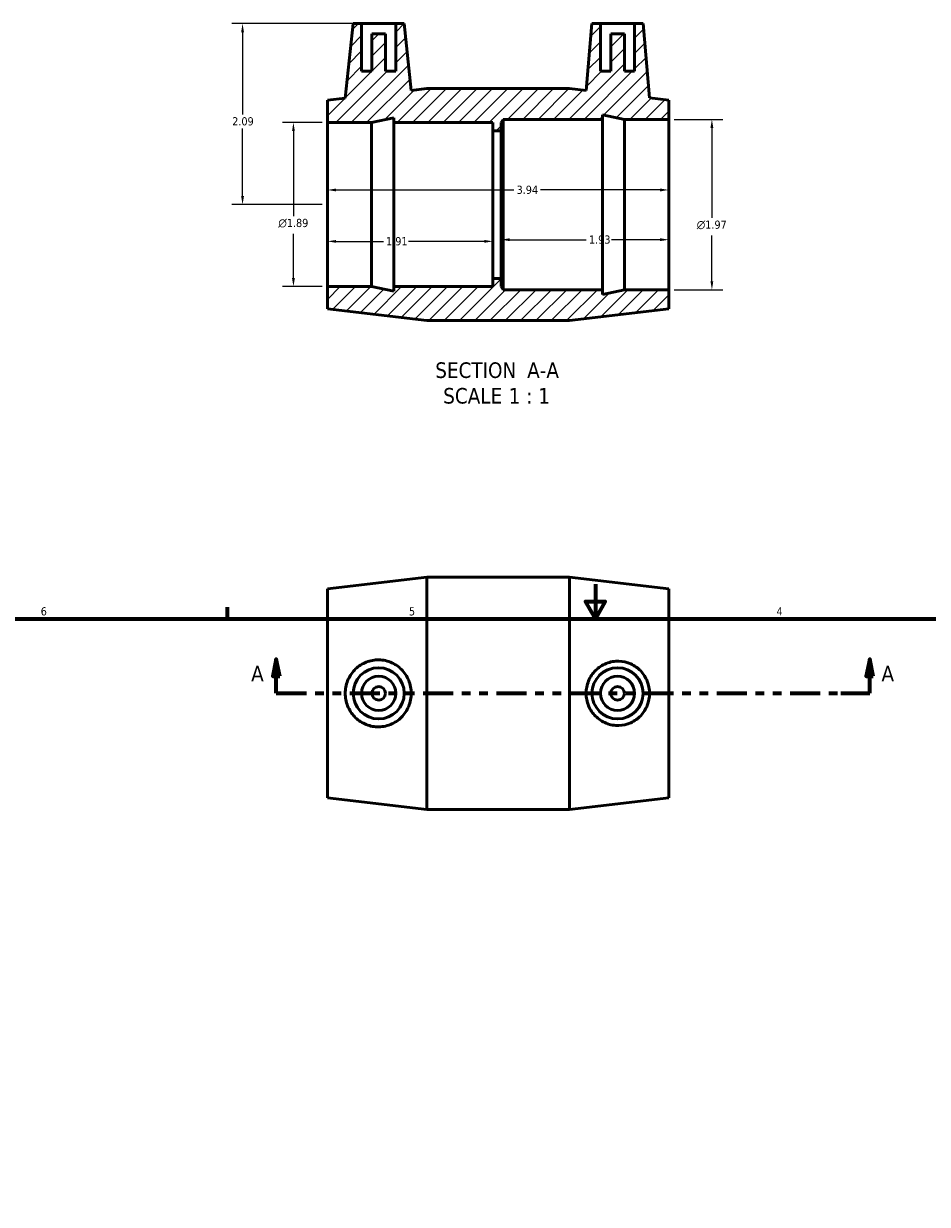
# Model space of a CAD drawing. Header units: inches. Extents: x 0.1 to 38.3, y 0.6 to 27.9.
# Tile 3 of 4: x 10.4 to 20.8, y 14.2 to 27.9. Entities that reach past the tile are written whole.
import ezdxf

# ---------------------------------------------------------------- set-up
doc = ezdxf.new("R2010")
doc.units = ezdxf.units.IN
doc.header["$MEASUREMENT"] = 0
doc.linetypes.add('DOUBLE_DASH_CHAIN', pattern=[1.2403, 0.6614, -0.0827, 0.1654, -0.0827, 0.1654, -0.0827])
for name, color, linetype, lineweight in [('Border (ANSI)', 7, 'Continuous', 70), ('Dimension (ANSI)', 7, 'Continuous', 25), ('Hatch (ANSI)', 7, 'Continuous', 18), ('Section Line (ANSI)', 7, 'DOUBLE_DASH_CHAIN', 70), ('Symbol (ANSI)', 7, 'Continuous', 25), ('Visible (ANSI)', 7, 'Continuous', 50)]:
    doc.layers.add(name, color=color, linetype=linetype, lineweight=lineweight)
doc.styles.add('Label Text (ANSI)', font='tahoma.ttf')
doc.styles.add('Note Text (ANSI)', font='tahoma.ttf')
doc.dimstyles.new('Default (ANSI)', dxfattribs={"dimtxt": 0.094488, "dimasz": 0.098425, "dimexe": 0.125, "dimexo": 0.0625, "dimgap": 0.031496, "dimtad": 0, "dimtih": 1, "dimtoh": 1, "dimrnd": 1e-08, "dimzin": 4, "dimdsep": 46, "dimtxsty": 'Note Text (ANSI)', "dimcen": 0.09, "dimdle": 0.393701, "dimclrd": 256, "dimclre": 256, "dimclrt": 5, "dimadec": 0, "dimazin": 1, "dimtfac": 1, "dimtofl": 0, "dimtmove": 0, "dimatfit": 3, "dimfxl": 1, "dimtolj": 1, "dimtzin": 4, "dimlwd": -1, "dimlwe": -1, "dimarcsym": 0})

# ---------------------------------------------------------------- blocks, each defined once
blk = doc.blocks.new('Borders Default Border')
at = {"layer": 'Border (ANSI)'}
blk.add_line((12.75, 21), (12.75, 21.134), dxfattribs=at)
at = {"layer": 'Border (ANSI)', "flags": 128}
for points in [[(17, 21.4), (17, 21), (16.885, 21.2), (17.115, 21.2), (17, 21)], [(0.5, 1), (0.5, 21), (33.5, 21), (33.5, 1), (0.5, 1)]]:
    blk.add_lwpolyline(points, dxfattribs=at)
at = {"layer": 'Border (ANSI)', "color": 5, "true_color": 0x0000ff, "char_height": 0.0945, "attachment_point": 7, "style": 'Note Text (ANSI)'}
for s, insert in [('6', (10.595, 21.038)), ('5', (14.847, 21.038)), ('4', (19.092, 21.04))]:
    blk.add_mtext(s, dxfattribs=dict(at, insert=insert))
blk = doc.blocks.new('2dTransSection0')
at = {"layer": 'Section Line (ANSI)', "linetype": 'Continuous'}
for p, q in [((13.315, 20.534), (13.276, 20.337)), ((13.315, 20.337), (13.315, 20.534)), ((13.355, 20.337), (13.315, 20.534)), ((20.168, 20.534), (20.128, 20.337)), ((20.168, 20.337), (20.168, 20.534)), ((20.207, 20.337), (20.168, 20.534)), ((13.276, 20.337), (13.355, 20.337)), ((13.315, 20.14), (13.315, 20.337)), ((20.128, 20.337), (20.207, 20.337)), ((20.168, 20.14), (20.168, 20.337)), ((13.315, 20.14), (13.648, 20.14)), ((19.835, 20.14), (20.168, 20.14))]:
    blk.add_line(p, q, dxfattribs=at)
at = {"layer": 'Section Line (ANSI)', "linetype": 'DOUBLE_DASH_CHAIN', "ltscale": 0.525624}
blk.add_line((13.315, 20.14), (20.168, 20.14), dxfattribs=at)
at = {"layer": 'Section Line (ANSI)', "linetype": 'Continuous', "flags": 128}
for points in [[(13.355, 20.337), (13.315, 20.534), (13.276, 20.337), (13.355, 20.337)], [(20.207, 20.337), (20.168, 20.534), (20.128, 20.337), (20.207, 20.337)]]:
    blk.add_lwpolyline(points, dxfattribs=at)
at = {"layer": 'Section Line (ANSI)'}
for points in [[(13.355, 20.337), (13.315, 20.534), (13.276, 20.337), (13.355, 20.337)], [(20.207, 20.337), (20.168, 20.534), (20.128, 20.337), (20.207, 20.337)]]:
    blk.add_solid(points, dxfattribs=at)
at = {"layer": 'Section Line (ANSI)', "char_height": 0.18, "attachment_point": 7, "style": 'Label Text (ANSI)'}
for insert in [(13.025, 20.278), (20.304, 20.278)]:
    blk.add_mtext('A', dxfattribs=dict(at, insert=insert))
blk = doc.blocks.new('*D7')
at = {"layer": 'Defpoints', "color": 0, "transparency": 16777216}
for p in [(17.847, 25.954), (13.907, 25.785), (17.847, 25.785)]:
    blk.add_point(p, dxfattribs=at)
at = {"layer": 'Dimension (ANSI)', "transparency": 16777216}
for p, q in [((14.005, 25.954), (16.059, 25.954)), ((17.748, 25.954), (16.365, 25.954))]:
    blk.add_line(p, q, dxfattribs=at)
for points in [[(14.005, 25.97), (14.005, 25.937), (13.907, 25.954)], [(17.748, 25.97), (17.748, 25.937), (17.847, 25.954)]]:
    blk.add_solid(points, dxfattribs=at)
at = {"layer": 'Dimension (ANSI)', "color": 5, "transparency": 16777216, "insert": (16.09, 26.003), "char_height": 0.0945, "attachment_point": 1, "style": 'Note Text (ANSI)'}
blk.add_mtext('\\A1;3.94', dxfattribs=at)
blk = doc.blocks.new('*D8')
at = {"layer": 'Defpoints', "color": 0, "transparency": 16777216}
for p in [(15.912, 25.785), (17.847, 25.785), (17.847, 25.379)]:
    blk.add_point(p, dxfattribs=at)
at = {"layer": 'Dimension (ANSI)', "transparency": 16777216}
for p, q in [((16.011, 25.379), (16.895, 25.379)), ((17.748, 25.379), (17.188, 25.379))]:
    blk.add_line(p, q, dxfattribs=at)
for points in [[(16.011, 25.396), (16.011, 25.363), (15.912, 25.379)], [(17.748, 25.396), (17.748, 25.363), (17.847, 25.379)]]:
    blk.add_solid(points, dxfattribs=at)
at = {"layer": 'Dimension (ANSI)', "color": 5, "transparency": 16777216, "insert": (16.926, 25.428), "char_height": 0.0945, "attachment_point": 1, "style": 'Note Text (ANSI)'}
blk.add_mtext('\\A1;1.93', dxfattribs=at)
blk = doc.blocks.new('*D9')
at = {"layer": 'Defpoints', "color": 0, "transparency": 16777216}
for p in [(13.907, 25.785), (15.817, 25.785), (13.907, 25.36)]:
    blk.add_point(p, dxfattribs=at)
at = {"layer": 'Dimension (ANSI)', "transparency": 16777216}
for p, q in [((14.005, 25.36), (14.552, 25.36)), ((15.718, 25.36), (14.842, 25.36))]:
    blk.add_line(p, q, dxfattribs=at)
for points in [[(14.005, 25.376), (14.005, 25.344), (13.907, 25.36)], [(15.718, 25.376), (15.718, 25.344), (15.817, 25.36)]]:
    blk.add_solid(points, dxfattribs=at)
at = {"layer": 'Dimension (ANSI)', "color": 5, "transparency": 16777216, "insert": (14.583, 25.409), "char_height": 0.0945, "attachment_point": 1, "style": 'Note Text (ANSI)'}
blk.add_mtext('\\A1;1.91', dxfattribs=at)
blk = doc.blocks.new('*D10')
at = {"layer": 'Defpoints', "color": 0, "transparency": 16777216}
for p in [(13.907, 26.732), (13.513, 24.838), (13.907, 24.838)]:
    blk.add_point(p, dxfattribs=at)
at = {"layer": 'Dimension (ANSI)', "transparency": 16777216}
for p, q in [((13.844, 26.732), (13.388, 26.732)), ((13.513, 26.633), (13.513, 25.651)), ((13.513, 24.936), (13.513, 25.446)), ((13.844, 24.838), (13.388, 24.838))]:
    blk.add_line(p, q, dxfattribs=at)
for points in [[(13.497, 26.633), (13.53, 26.633), (13.513, 26.732)], [(13.497, 24.936), (13.53, 24.936), (13.513, 24.838)]]:
    blk.add_solid(points, dxfattribs=at)
at = {"layer": 'Dimension (ANSI)', "color": 5, "transparency": 16777216, "insert": (13.339, 25.62), "char_height": 0.09449, "attachment_point": 1, "style": 'Note Text (ANSI)'}
blk.add_mtext('\\A1;{\\fAIGDT|b0|i0;\\H0.0945;\\ln}\\fTahoma|b0|i0;\\H0.0945;1.89', dxfattribs=at)
blk = doc.blocks.new('*D11')
at = {"layer": 'Defpoints', "color": 0, "transparency": 16777216}
for p in [(17.847, 26.769), (17.847, 24.801), (18.346, 24.801)]:
    blk.add_point(p, dxfattribs=at)
at = {"layer": 'Dimension (ANSI)', "transparency": 16777216}
for p, q in [((17.909, 26.769), (18.471, 26.769)), ((18.346, 26.671), (18.346, 25.632)), ((18.346, 24.899), (18.346, 25.426)), ((17.909, 24.801), (18.471, 24.801))]:
    blk.add_line(p, q, dxfattribs=at)
for points in [[(18.329, 26.671), (18.362, 26.671), (18.346, 26.769)], [(18.329, 24.899), (18.362, 24.899), (18.346, 24.801)]]:
    blk.add_solid(points, dxfattribs=at)
at = {"layer": 'Dimension (ANSI)', "color": 5, "transparency": 16777216, "insert": (18.171, 25.6), "char_height": 0.09449, "attachment_point": 1, "style": 'Note Text (ANSI)'}
blk.add_mtext('\\A1;{\\fAIGDT|b0|i0;\\H0.0945;\\ln}\\fTahoma|b0|i0;\\H0.0945;1.97', dxfattribs=at)
blk = doc.blocks.new('*D12')
at = {"layer": 'Defpoints', "color": 0, "transparency": 16777216}
for p in [(14.301, 27.875), (12.926, 25.785), (13.907, 25.785)]:
    blk.add_point(p, dxfattribs=at)
at = {"layer": 'Dimension (ANSI)', "transparency": 16777216}
for p, q in [((14.239, 27.875), (12.801, 27.875)), ((12.926, 27.776), (12.926, 26.826)), ((12.926, 25.883), (12.926, 26.664)), ((13.844, 25.785), (12.801, 25.785))]:
    blk.add_line(p, q, dxfattribs=at)
for points in [[(12.909, 27.776), (12.942, 27.776), (12.926, 27.875)], [(12.909, 25.883), (12.942, 25.883), (12.926, 25.785)]]:
    blk.add_solid(points, dxfattribs=at)
at = {"layer": 'Dimension (ANSI)', "color": 5, "transparency": 16777216, "insert": (12.806, 26.794), "char_height": 0.0945, "attachment_point": 1, "style": 'Note Text (ANSI)'}
blk.add_mtext('\\A1;2.09', dxfattribs=at)

msp = doc.modelspace()

# ---------------------------------------------------------------- hatches: boundary and pattern name
at = {"layer": 'Hatch (ANSI)'}
h = msp.add_hatch(dxfattribs=at)
h.set_pattern_fill('ANSI31', color=256, style=0)
h.paths.add_polyline_path([(16.701, 27.125), (15.053, 27.125), (14.874, 27.104), (14.793, 27.875), (14.695, 27.875), (14.695, 27.324), (14.577, 27.324), (14.577, 27.757), (14.419, 27.757), (14.419, 27.324), (14.301, 27.324), (14.301, 27.875), (14.203, 27.875), (14.112, 27.015), (13.907, 26.991), (13.907, 26.732), (14.416, 26.732), (14.671, 26.786), (14.671, 26.732), (15.817, 26.732), (15.817, 26.637), (15.912, 26.637), (15.912, 26.732), (15.937, 26.769), (17.083, 26.769), (17.083, 26.823), (17.338, 26.769), (17.847, 26.769), (17.847, 26.991), (17.626, 27.017), (17.551, 27.875), (17.453, 27.875), (17.453, 27.324), (17.335, 27.324), (17.335, 27.757), (17.177, 27.757), (17.177, 27.324), (17.059, 27.324), (17.059, 27.875), (16.961, 27.875), (16.893, 27.102)])
h.paths.add_polyline_path([(15.053, 24.445), (16.701, 24.445), (17.847, 24.579), (17.847, 24.801), (17.338, 24.801), (17.083, 24.747), (17.083, 24.801), (15.937, 24.801), (15.912, 24.838), (15.912, 24.933), (15.817, 24.933), (15.817, 24.838), (14.671, 24.838), (14.671, 24.784), (14.416, 24.838), (13.907, 24.838), (13.907, 24.579)])

# ---------------------------------------------------------------- linework, layer by layer
at = {"layer": 'Visible (ANSI)'}
for p, q in [((14.203, 27.875), (14.112, 27.015)), ((14.301, 27.875), (14.203, 27.875)), ((14.301, 27.324), (14.301, 27.875)), ((14.301, 27.875), (14.695, 27.875)), ((14.793, 27.875), (14.695, 27.875)), ((14.695, 27.875), (14.695, 27.324)), ((14.874, 27.104), (14.793, 27.875)), ((16.961, 27.875), (16.893, 27.102)), ((17.059, 27.875), (16.961, 27.875)), ((17.059, 27.324), (17.059, 27.875)), ((17.059, 27.875), (17.453, 27.875)), ((17.551, 27.875), (17.453, 27.875)), ((17.453, 27.875), (17.453, 27.324)), ((17.626, 27.017), (17.551, 27.875)), ((14.577, 27.757), (14.419, 27.757)), ((14.419, 27.757), (14.419, 27.324)), ((14.577, 27.324), (14.577, 27.757)), ((17.335, 27.757), (17.177, 27.757)), ((17.177, 27.757), (17.177, 27.324)), ((17.335, 27.324), (17.335, 27.757)), ((14.419, 27.324), (14.301, 27.324)), ((14.695, 27.324), (14.577, 27.324)), ((17.177, 27.324), (17.059, 27.324)), ((17.453, 27.324), (17.335, 27.324)), ((14.112, 27.015), (13.907, 26.991)), ((15.053, 27.125), (14.874, 27.104)), ((16.701, 27.125), (15.053, 27.125)), ((16.893, 27.102), (16.701, 27.125)), ((17.847, 26.991), (17.626, 27.017)), ((13.907, 26.991), (13.907, 26.732)), ((17.847, 26.769), (17.847, 26.991)), ((13.907, 26.732), (14.416, 26.732)), ((13.907, 24.838), (13.907, 26.732)), ((14.416, 26.732), (14.671, 26.786)), ((14.416, 24.838), (14.416, 26.732)), ((14.671, 26.786), (14.671, 26.732)), ((14.671, 26.732), (15.817, 26.732)), ((14.671, 24.838), (14.671, 26.732)), ((15.817, 26.732), (15.817, 26.637)), ((15.912, 26.732), (15.937, 26.769)), ((15.912, 26.637), (15.912, 26.732)), ((15.937, 26.769), (17.083, 26.769)), ((15.937, 24.801), (15.937, 26.769)), ((17.083, 26.769), (17.083, 26.823)), ((17.083, 26.823), (17.338, 26.769)), ((17.083, 24.801), (17.083, 26.769)), ((17.338, 26.769), (17.847, 26.769)), ((17.338, 24.801), (17.338, 26.769)), ((17.847, 24.801), (17.847, 26.769)), ((15.817, 26.637), (15.912, 26.637)), ((15.817, 24.933), (15.817, 26.637)), ((15.912, 24.933), (15.912, 26.637)), ((14.416, 24.838), (13.907, 24.838)), ((13.907, 24.838), (13.907, 24.579)), ((14.671, 24.784), (14.416, 24.838)), ((15.817, 24.838), (14.671, 24.838)), ((14.671, 24.838), (14.671, 24.784)), ((15.912, 24.933), (15.817, 24.933)), ((15.817, 24.933), (15.817, 24.838)), ((15.912, 24.838), (15.912, 24.933)), ((15.937, 24.801), (15.912, 24.838)), ((17.083, 24.801), (15.937, 24.801)), ((17.338, 24.801), (17.083, 24.747)), ((17.083, 24.747), (17.083, 24.801)), ((17.847, 24.801), (17.338, 24.801)), ((17.847, 24.579), (17.847, 24.801)), ((13.907, 24.579), (15.053, 24.445)), ((16.701, 24.445), (17.847, 24.579)), ((15.053, 24.445), (16.701, 24.445)), ((13.907, 21.346), (15.053, 21.48)), ((15.053, 18.8), (15.053, 21.48)), ((15.053, 21.48), (16.701, 21.48)), ((16.701, 18.8), (16.701, 21.48)), ((17.847, 21.346), (16.701, 21.48)), ((13.907, 18.934), (13.907, 21.346)), ((17.847, 18.934), (17.847, 21.346)), ((13.907, 18.934), (15.053, 18.8)), ((17.847, 18.934), (16.701, 18.8)), ((15.053, 18.8), (16.701, 18.8))]:
    msp.add_line(p, q, dxfattribs=at)
for centre, radius in [((14.498, 20.14), 0.295), ((14.498, 20.14), 0.197), ((17.256, 20.14), 0.295), ((17.256, 20.14), 0.197), ((14.498, 20.14), 0.0787), ((17.256, 20.14), 0.0787)]:
    msp.add_circle(centre, radius, dxfattribs=at)
for points, knots in [([(14.48, 19.753), (14.433, 19.754), (14.383, 19.766), (14.292, 19.807), (14.251, 19.837), (14.186, 19.905), (14.158, 19.948), (14.121, 20.042), (14.112, 20.092), (14.112, 20.187), (14.121, 20.238), (14.158, 20.332), (14.186, 20.374), (14.251, 20.443), (14.292, 20.473), (14.383, 20.514), (14.433, 20.525), (14.53, 20.529), (14.584, 20.52), (14.681, 20.481), (14.726, 20.45), (14.795, 20.381), (14.824, 20.338), (14.864, 20.242), (14.874, 20.189), (14.874, 20.09), (14.864, 20.038), (14.824, 19.942), (14.795, 19.898), (14.726, 19.829), (14.681, 19.799), (14.584, 19.76), (14.53, 19.751), (14.48, 19.753)], [0, 0, 0, 0, 0.358285, 0.358285, 0.716571, 0.716571, 1.078007, 1.078007, 1.439443, 1.439443, 1.800879, 1.800879, 2.162315, 2.162315, 2.520601, 2.520601, 2.878886, 2.878886, 3.267015, 3.267015, 3.655144, 3.655144, 4.032768, 4.032768, 4.410393, 4.410393, 4.788017, 4.788017, 5.165641, 5.165641, 5.55377, 5.55377, 5.941899, 5.941899, 5.941899, 5.941899]), ([(17.272, 20.511), (17.317, 20.509), (17.365, 20.499), (17.452, 20.46), (17.492, 20.431), (17.555, 20.365), (17.582, 20.324), (17.617, 20.234), (17.626, 20.185), (17.626, 20.094), (17.617, 20.046), (17.582, 19.956), (17.555, 19.914), (17.492, 19.849), (17.452, 19.82), (17.365, 19.781), (17.317, 19.77), (17.224, 19.767), (17.173, 19.775), (17.079, 19.813), (17.036, 19.842), (16.97, 19.908), (16.941, 19.95), (16.903, 20.042), (16.893, 20.092), (16.893, 20.187), (16.903, 20.238), (16.941, 20.33), (16.97, 20.372), (17.036, 20.438), (17.079, 20.467), (17.173, 20.504), (17.224, 20.513), (17.272, 20.511)], [0, 0, 0, 0, 0.344587, 0.344587, 0.689173, 0.689173, 1.036453, 1.036453, 1.383734, 1.383734, 1.731014, 1.731014, 2.078294, 2.078294, 2.422881, 2.422881, 2.767467, 2.767467, 3.138898, 3.138898, 3.510329, 3.510329, 3.873198, 3.873198, 4.236068, 4.236068, 4.598937, 4.598937, 4.961806, 4.961806, 5.333237, 5.333237, 5.704668, 5.704668, 5.704668, 5.704668])]:
    msp.add_open_spline(points, degree=3, knots=knots, dxfattribs=at)

# ---------------------------------------------------------------- block references
msp.add_blockref('Borders Default Border', (0, 0))
at = {"layer": 'Section Line (ANSI)'}
msp.add_blockref('2dTransSection0', (0, 0), dxfattribs=at)

# ---------------------------------------------------------------- texts
at = {"layer": 'Symbol (ANSI)', "char_height": 0.18, "attachment_point": 7, "style": 'Label Text (ANSI)'}
for s, insert in [('SECTION', (15.151, 23.779)), (' A-A', (16.145, 23.783)), ('SCALE', (15.243, 23.483)), (' 1 : 1', (15.931, 23.486))]:
    msp.add_mtext(s, dxfattribs=dict(at, insert=insert))

# ---------------------------------------------------------------- dimensions: what is measured, and where the dimension line sits
at = {"layer": 'Dimension (ANSI)'}
for base, p1, p2, angle, override, picture, middle in [((12.926, 25.785), (14.301, 27.875), (13.907, 25.785), 90, {"dimgap": 0.031496, "dimdec": 2, "dimtol": 0, "dimlim": 0, "dimtp": 0, "dimtm": 0, "dimtdec": 2, "dimatfit": 1}, '*D12', (12.926, 26.745)), ((17.847, 25.954), (13.907, 25.785), (17.847, 25.785), 180, {"dimgap": 0.031496, "dimtih": 0, "dimtoh": 0, "dimdec": 2, "dimse1": 1, "dimse2": 1, "dimtol": 0, "dimlim": 0, "dimtp": 0, "dimtm": 0, "dimtdec": 2, "dimatfit": 1}, '*D7', (16.212, 25.954)), ((13.907, 25.36), (15.817, 25.785), (13.907, 25.785), 180, {"dimgap": 0.031496, "dimtih": 0, "dimtoh": 0, "dimdec": 2, "dimse1": 1, "dimse2": 1, "dimtol": 0, "dimlim": 0, "dimtp": 0, "dimtm": 0, "dimtdec": 2, "dimatfit": 1}, '*D9', (14.697, 25.36)), ((17.8469, 25.3791), (15.9124, 25.7849), (17.8469, 25.7849), 180, {"dimgap": 0.031496, "dimtih": 0, "dimtoh": 0, "dimdec": 2, "dimse1": 1, "dimse2": 1, "dimtol": 0, "dimlim": 0, "dimtp": 0, "dimtm": 0, "dimtdec": 2, "dimatfit": 1}, '*D8', (17.0414, 25.3791))]:
    dim = msp.add_linear_dim(base=base, p1=p1, p2=p2, angle=angle, dimstyle='Default (ANSI)', override=override, dxfattribs=at)
    dim.commit()
    dim.dimension.update_dxf_attribs({"geometry": picture, "text_midpoint": middle, "dimtype": 160})
for base, p1, p2, picture, middle in [((13.513, 24.838), (13.907, 26.732), (13.907, 24.838), '*D10', (13.513, 25.549)), ((18.346, 24.801), (17.847, 26.769), (17.847, 24.801), '*D11', (18.346, 25.529))]:
    dim = msp.add_linear_dim(base=base, p1=p1, p2=p2, angle=90, text='{\\fAIGDT|b0|i0;\\H0.0945;\\ln}\\fTahoma|b0|i0;\\H0.0945;<>', dimstyle='Default (ANSI)', override={"dimgap": 0.031496, "dimdec": 2, "dimtol": 0, "dimlim": 0, "dimtp": 0, "dimtm": 0, "dimtdec": 2, "dimatfit": 1}, dxfattribs=at)
    dim.commit()
    dim.dimension.update_dxf_attribs({"geometry": picture, "text_midpoint": middle, "dimtype": 160})

doc.saveas('drawing.dxf')
